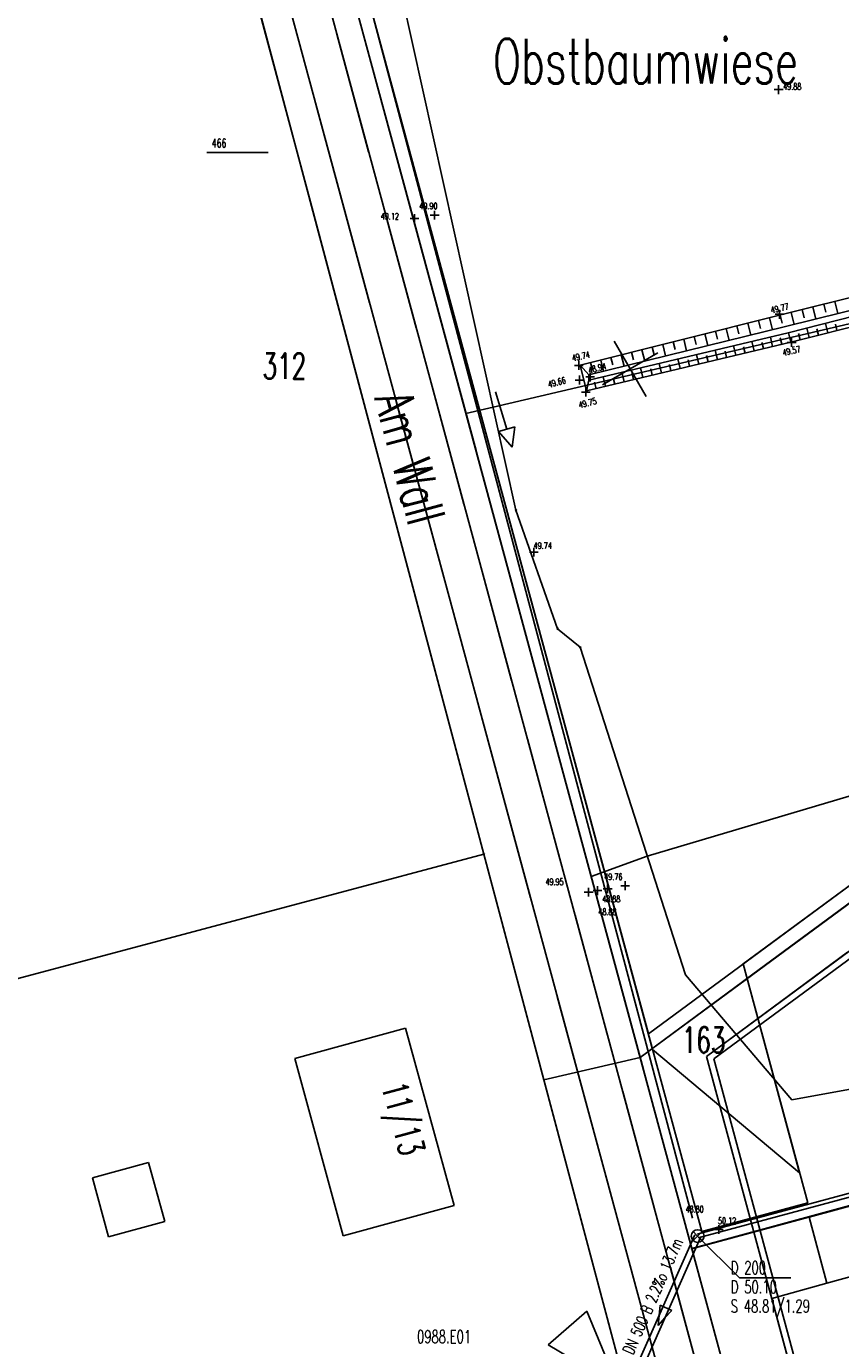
# Model space of a CAD drawing. Extents: x 3409653 to 3410193, y 5788342 to 5789000.
# Tile 24 of 79: x 3409738 to 3409801, y 5788711 to 5788814. Entities that reach past the tile are written whole.
import ezdxf

# ---------------------------------------------------------------- set-up
doc = ezdxf.new("R2010")
doc.units = 0
doc.header["$MEASUREMENT"] = 0
for name, pattern in [('LINIENART0', [0]), ('LINIENART1', [50, 40, -10]), ('LINIENART2', [26, 20, -6]), ('LINIENART5', [10, 5, -5])]:
    doc.linetypes.add(name, pattern=pattern)
for name, color, linetype in [('bauabschnitte1', 7, 'Continuous'), ('Gewässer', 7, 'Continuous'), ('Gewässer verrohrt', 7, 'Continuous'), ('hoehen_lp', 7, 'Continuous'), ('K140-KATASTERTOPO', 7, 'Continuous'), ('KATASTER', 7, 'Continuous'), ('NULLEBENE', 7, 'Continuous'), ('Parzelierung_B-Plan', 7, 'Continuous'), ('Schmelzer_frei', 7, 'Continuous'), ('Straßenbau', 7, 'Continuous'), ('SwKanalPlanung', 7, 'Continuous'), ('TOP-BOESCHUNG', 7, 'Continuous'), ('TOP-HOEHENI', 7, 'Continuous')]:
    doc.layers.add(name, color=color, linetype=linetype)
doc.styles.add('SIMPLEX', font='simplex')

# ---------------------------------------------------------------- blocks, each defined once
blk = doc.blocks.new('GELAEN-109')
at = {"layer": 'NULLEBENE', "color": 1, "linetype": 'LINIENART0'}
for p, q in [((-0.188, 0.188), (0.188, -0.188)), ((-0.188, -0.188), (0.188, 0.188))]:
    blk.add_line(p, q, dxfattribs=at)
blk = doc.blocks.new('EINLEITUNGSSTELLE-88')
at = {"layer": 'NULLEBENE', "color": 101, "linetype": 'LINIENART0'}
for p, q in [((0, 0), (0.3, 0.1)), ((0.3, 0.1), (0.3, -0.1)), ((0, 0), (0, 0)), ((0.3, -0.1), (0, 0))]:
    blk.add_line(p, q, dxfattribs=at)
blk = doc.blocks.new('GEWPFEIL-242')
at = {"layer": 'NULLEBENE', "color": 194, "linetype": 'LINIENART0'}
for p, q in [((-22.65827, -0.11079), (-0.00046, 10.10744)), ((-0.00046, 10.10744), (-0.00046, 0.00028)), ((0, 0), (0, -10)), ((0, 0), (46.944, 0)), ((-22.65827, -0.11079), (-22.65827, -0.11079)), ((-0.00046, -9.99972), (-22.65827, -0.11079))]:
    blk.add_line(p, q, dxfattribs=at)
blk = doc.blocks.new('ROTKREUZ-38')
at = {"layer": 'NULLEBENE', "color": 147, "linetype": 'LINIENART0'}
for p, q in [((0, 0), (-0.70736, 0.70686)), ((0.70726, 0.70726), (-0.70695, -0.70695)), ((0.70773, -0.70723), (0, 0))]:
    blk.add_line(p, q, dxfattribs=at)
blk = doc.blocks.new('NORM-12')
at = {"layer": 'NULLEBENE', "color": 144, "linetype": 'LINIENART0'}
for q in [(-0.35355, 0.35355), (-0.35355, -0.35355), (0.35428, 0.35428), (0.35355, -0.35355)]:
    blk.add_line((0, 0), q, dxfattribs=at)
at = {"layer": 'NULLEBENE', "color": 88, "linetype": 'LINIENART0'}
blk.add_line((0.5, 0), (0.5, 0), dxfattribs=at)
at = {"layer": 'NULLEBENE', "color": 144, "linetype": 'LINIENART0'}
blk.add_circle((0, 0), 0.5, dxfattribs=at)
blk = doc.blocks.new('RPFEIL-34')
at = {"layer": 'NULLEBENE', "color": 1, "linetype": 'LINIENART0'}
for p, q in [((0.00025, 0.25048), (-0.74975, 0.50048)), ((-0.74975, -0.49952), (-0.74975, 0.50048)), ((0.00025, 0.25048), (0.75025, 0.00048)), ((0.75025, 0.00048), (0.00025, 0.25048)), ((0.75025, 0.00048), (0.00025, -0.24952)), ((0.00025, -0.24952), (-0.74975, -0.49952))]:
    blk.add_line(p, q, dxfattribs=at)
at = {"layer": 'NULLEBENE', "color": 253, "linetype": 'LINIENART0'}
blk.add_line((0.00025, -0.24952), (0.00025, -0.24952), dxfattribs=at)

msp = doc.modelspace()

# ---------------------------------------------------------------- linework, layer by layer
at = {"layer": 'bauabschnitte1', "color": 188, "linetype": 'LINIENART1'}
msp.add_line((3409798.951, 5788684.179), (3409761.373, 5788823.163), dxfattribs=at)
at = {"layer": 'Gewässer', "color": 170, "linetype": 'LINIENART0'}
msp.add_line((3409789.727, 5788720.857, 48.809), (3409762.33936, 5788823.96835), dxfattribs=at)
at = {"layer": 'K140-KATASTERTOPO', "color": 95, "linetype": 'LINIENART0'}
for p, q in [((3409796.605, 5788791.291), (3409828.753, 5788799.318)), ((3409828.946, 5788798.381), (3409796.982, 5788790.378)), ((3409797.185, 5788789.899), (3409829.104, 5788798.012)), ((3409829.132, 5788797.092), (3409797.401, 5788789.176)), ((3409799.119, 5788791.919), (3409799.355, 5788790.972)), ((3409799.969, 5788792.131), (3409800.126, 5788791.5)), ((3409800.818, 5788792.343), (3409801.054, 5788791.398)), ((3409780.978, 5788787.374), (3409796.605, 5788791.291)), ((3409794.874, 5788790.857), (3409795.03, 5788790.233)), ((3409795.719, 5788791.069), (3409795.955, 5788790.127)), ((3409796.567, 5788791.281), (3409796.725, 5788790.65)), ((3409797.418, 5788791.494), (3409797.654, 5788790.546)), ((3409798.268, 5788791.706), (3409798.426, 5788791.075)), ((3409796.982, 5788790.378), (3409781.634, 5788786.63)), ((3409781.642, 5788786.211), (3409797.185, 5788789.899)), ((3409790.696, 5788789.81), (3409790.924, 5788788.899)), ((3409791.525, 5788790.018), (3409791.678, 5788789.407)), ((3409792.358, 5788790.226), (3409792.588, 5788789.305)), ((3409793.193, 5788790.436), (3409793.348, 5788789.818)), ((3409794.032, 5788790.646), (3409794.265, 5788789.715)), ((3409797.403, 5788789.177), (3409797.221, 5788789.908)), ((3409798.117, 5788789.355), (3409797.995, 5788789.844)), ((3409798.833, 5788789.533), (3409798.649, 5788790.271)), ((3409799.551, 5788789.712), (3409799.427, 5788790.206)), ((3409800.27, 5788789.892), (3409800.085, 5788790.636)), ((3409800.992, 5788790.072), (3409800.868, 5788790.57)), ((3409797.401, 5788789.176), (3409781.476, 5788785.362)), ((3409786.595, 5788788.782), (3409786.743, 5788788.191)), ((3409787.409, 5788788.986), (3409787.633, 5788788.095)), ((3409788.226, 5788789.191), (3409788.376, 5788788.593)), ((3409789.046, 5788789.396), (3409789.272, 5788788.495)), ((3409789.869, 5788789.603), (3409790.021, 5788788.999)), ((3409793.104, 5788788.147), (3409792.927, 5788788.889)), ((3409793.823, 5788788.319), (3409793.705, 5788788.813)), ((3409794.541, 5788788.491), (3409794.364, 5788789.23)), ((3409795.258, 5788788.663), (3409795.14, 5788789.154)), ((3409795.974, 5788788.834), (3409795.798, 5788789.57)), ((3409796.689, 5788789.005), (3409796.572, 5788789.495)), ((3409782.571, 5788787.773), (3409782.787, 5788786.912)), ((3409783.37, 5788787.973), (3409783.514, 5788787.396)), ((3409784.172, 5788788.174), (3409784.39, 5788787.303)), ((3409784.976, 5788788.376), (3409785.123, 5788787.792)), ((3409785.784, 5788788.579), (3409786.005, 5788787.697)), ((3409788.772, 5788787.109), (3409788.592, 5788787.86)), ((3409789.496, 5788787.283), (3409789.377, 5788787.782)), ((3409790.22, 5788787.456), (3409790.041, 5788788.204)), ((3409790.942, 5788787.629), (3409790.823, 5788788.127)), ((3409791.664, 5788787.802), (3409791.486, 5788788.547)), ((3409792.385, 5788787.975), (3409792.266, 5788788.47)), ((3409781.775, 5788787.574), (3409781.918, 5788787.002)), ((3409784.406, 5788786.064), (3409784.224, 5788786.824)), ((3409785.136, 5788786.238), (3409785.015, 5788786.744)), ((3409785.865, 5788786.413), (3409785.684, 5788787.17)), ((3409786.593, 5788786.588), (3409786.472, 5788787.091)), ((3409787.32, 5788786.762), (3409787.14, 5788787.515)), ((3409788.046, 5788786.936), (3409787.926, 5788787.437)), ((3409782.21, 5788785.538), (3409782.088, 5788786.047)), ((3409782.943, 5788785.713), (3409782.76, 5788786.476)), ((3409783.675, 5788785.889), (3409783.553, 5788786.396))]:
    msp.add_line(p, q, dxfattribs=at)
at = {"layer": 'KATASTER', "color": 92, "linetype": 'LINIENART0'}
for p, q in [((3409759.96, 5788800), (3409754.32, 5788821.19)), ((3409762.31, 5788819.69), (3409767.63, 5788800)), ((3409773.45, 5788749.24), (3409759.96, 5788800)), ((3409767.63, 5788800), (3409785.65, 5788733.38)), ((3409815.8, 5788755.63), (3409800, 5788743.97)), ((3409778.14, 5788731.63), (3409773.45, 5788749.24)), ((3409800, 5788743.97), (3409785.65, 5788733.38)), ((3409785.65, 5788733.38), (3409778.14, 5788731.63)), ((3409785.65, 5788733.38), (3409789.68, 5788718.47)), ((3409784.71, 5788706.96), (3409778.14, 5788731.63)), ((3409829.53, 5788729.37), (3409800, 5788721.29)), ((3409800, 5788721.29), (3409789.68, 5788718.47)), ((3409789.68, 5788718.47), (3409793.18, 5788705.51))]:
    msp.add_line(p, q, dxfattribs=at)
at = {"layer": 'Parzelierung_B-Plan', "color": 176, "linetype": 'LINIENART0'}
msp.add_line((3409815.8, 5788755.63), (3409785.65, 5788733.38), dxfattribs=at)
at = {"layer": 'SwKanalPlanung', "color": 101, "linetype": 'LINIENART2'}
for p, q in [((3409832.48575, 5788731.03665, 50.3), (3409790.08736, 5788719.59443, 50)), ((3409832.56392, 5788730.74701, 50.3), (3409790.16552, 5788719.30479, 50)), ((3409789.89777, 5788719.55066, 50.1), (3409784.34852, 5788706.99329, 49.5)), ((3409790.35511, 5788719.34856, 50.1), (3409784.80585, 5788706.79119, 49.5))]:
    msp.add_line(p, q, dxfattribs=at)
at = {"layer": 'SwKanalPlanung', "color": 101, "linetype": 'LINIENART0'}
for q in [(3409790.12644, 5788719.44961), (3409797.39325, 5788716.18816)]:
    msp.add_line((3409793.38045, 5788716.18816), q, dxfattribs=at)
at = {"layer": 'TOP-BOESCHUNG', "color": 88, "linetype": 'LINIENART5'}
for p, q in [((3409780.978, 5788787.374), (3409781.634, 5788786.63)), ((3409780.978, 5788787.374), (3409781.476, 5788785.362)), ((3409781.634, 5788786.63), (3409781.642, 5788786.211)), ((3409781.642, 5788786.211), (3409781.476, 5788785.362))]:
    msp.add_line(p, q, dxfattribs=at)
at = {"layer": 'TOP-HOEHENI', "color": 95, "linetype": 'LINIENART0'}
for p, q in [((3409755.28088, 5788826.53825), (3409794.73217, 5788680.6258)), ((3409758.93615, 5788824.5131), (3409797.26347, 5788682.75772)), ((3409765.266, 5788824.348), (3409775.96, 5788776.061)), ((3409789.682, 5788718.464), (3409761.373, 5788823.163)), ((3409798.951, 5788684.179), (3409761.373, 5788823.163)), ((3409754.361, 5788821.051), (3409773.451, 5788749.242)), ((3409763.36611, 5788820.00596), (3409790.45673, 5788719.81308)), ((3409763.36611, 5788820.00596), (3409786.61897, 5788734.00408)), ((3409785.64714, 5788733.38397), (3409762.66527, 5788818.38364)), ((3409764.07337, 5788817.39019), (3409786.28897, 5788735.22459)), ((3409762.00016, 5788813.18072), (3409764.47832, 5788804.01511)), ((3409760.363, 5788807.74178), (3409764.55595, 5788792.23395)), ((3409751.852, 5788803.954), (3409756.652, 5788803.954)), ((3409765.7153, 5788799.4401), (3409768.19347, 5788790.27448)), ((3409774.178, 5788784.109), (3409823.947, 5788795.727)), ((3409769.43044, 5788785.69947), (3409771.90861, 5788776.53386)), ((3409766.63652, 5788784.53886), (3409770.82947, 5788769.03103)), ((3409774.178, 5788784.109), (3409772.066, 5788783.616)), ((3409775.96, 5788776.061), (3409779.213, 5788766.823)), ((3409773.14558, 5788771.95884), (3409775.62375, 5788762.79323)), ((3409779.213, 5788766.823), (3409780.971, 5788765.377)), ((3409780.971, 5788765.377), (3409789.171, 5788739.817)), ((3409786.203, 5788749.07), (3409830.459, 5788762.276)), ((3409772.91004, 5788761.33594), (3409777.103, 5788745.82811)), ((3409776.86073, 5788758.21822), (3409779.33889, 5788749.0526)), ((3409790.80658, 5788733.46269), (3409822.74875, 5788757.03188)), ((3409791.37845, 5788733.26327), (3409823.44795, 5788756.92642)), ((3409816.94424, 5788756.47719), (3409785.64714, 5788733.38397)), ((3409786.28897, 5788735.22459), (3409815.40601, 5788756.7092)), ((3409793.67264, 5788740.67279), (3409815.40601, 5788756.7092)), ((3409816.94424, 5788756.47719), (3409794.93079, 5788740.2341)), ((3409773.451, 5788749.242), (3409712.186, 5788732.886)), ((3409773.451, 5788749.242), (3409784.71, 5788706.957)), ((3409781.836, 5788747.483), (3409786.203, 5788749.07)), ((3409780.57587, 5788744.47759), (3409783.05403, 5788735.31198)), ((3409801.81649, 5788741.58658), (3409790.80658, 5788733.46269)), ((3409798.71011, 5788722.04544), (3409793.67264, 5788740.67279)), ((3409798.08149, 5788724.3699), (3409793.67264, 5788740.67279)), ((3409794.93079, 5788740.2341), (3409785.64714, 5788733.38397)), ((3409789.171, 5788739.817), (3409797.461, 5788730.082)), ((3409779.18357, 5788738.13302), (3409783.37652, 5788722.62519)), ((3409797.461, 5788730.082), (3409833.803, 5788736.605)), ((3409758.713, 5788733.296), (3409767.365, 5788735.658)), ((3409767.365, 5788735.658), (3409771.154, 5788721.838)), ((3409762.491, 5788719.464), (3409758.713, 5788733.296)), ((3409785.65, 5788733.38), (3409778.14, 5788731.63)), ((3409785.65, 5788733.38), (3409778.14, 5788731.63)), ((3409785.64714, 5788733.38397), (3409789.682, 5788718.464)), ((3409786.61897, 5788734.00408), (3409798.08149, 5788724.3699)), ((3409790.80658, 5788733.46269), (3409795.81349, 5788714.94269)), ((3409801.9214, 5788692.35023), (3409790.80658, 5788733.46269)), ((3409802.09393, 5788693.62789), (3409791.37845, 5788733.26327)), ((3409784.29101, 5788730.73696), (3409786.76917, 5788721.57135)), ((3409829.451, 5788729.22), (3409789.682, 5788718.464)), ((3409742.946, 5788723.994), (3409747.311, 5788725.179)), ((3409747.311, 5788725.179), (3409748.578, 5788720.593)), ((3409744.21, 5788719.389), (3409742.946, 5788723.994)), ((3409798.821, 5788720.936), (3409807.545, 5788723.295)), ((3409771.154, 5788721.838), (3409762.491, 5788719.464)), ((3409790.45673, 5788719.81308), (3409798.71011, 5788722.04544)), ((3409800.208, 5788715.768), (3409798.821, 5788720.936)), ((3409748.578, 5788720.593), (3409744.21, 5788719.389)), ((3409798.951, 5788684.179), (3409789.682, 5788718.464)), ((3409788.00615, 5788716.99634), (3409790.48432, 5788707.83072)), ((3409805.412, 5788717.215), (3409800.208, 5788715.768)), ((3409795.904, 5788714.571), (3409800.208, 5788715.768)), ((3409785.45709, 5788714.9301), (3409789.65004, 5788699.42227)), ((3409795.81349, 5788714.94269), (3409801.9214, 5788692.35023)), ((3409797.209, 5788709.734), (3409795.904, 5788714.571))]:
    msp.add_line(p, q, dxfattribs=at)

# ---------------------------------------------------------------- block references
at = {"layer": 'Gewässer verrohrt', "xscale": 0.065, "yscale": 0.065, "rotation": 106.56883}
msp.add_blockref('GEWPFEIL-242', (3409775.24148, 5788782.38268), dxfattribs=at)
msp.add_blockref('GEWPFEIL-242', (3409775.24148, 5788782.38268), dxfattribs=at)
at = {"layer": 'Schmelzer_frei', "xscale": 20, "yscale": 20, "rotation": 130.929}
msp.add_blockref('EINLEITUNGSSTELLE-88', (3409783.91511, 5788707.75258), dxfattribs=at)
at = {"layer": 'Straßenbau', "xscale": 2.5, "yscale": 2.5, "rotation": 345}
msp.add_blockref('ROTKREUZ-38', (3409784.864, 5788787.084), dxfattribs=at)
msp.add_blockref('ROTKREUZ-38', (3409784.864, 5788787.084), dxfattribs=at)
at = {"layer": 'SwKanalPlanung'}
msp.add_blockref('NORM-12', (3409790.12644, 5788719.44961), dxfattribs=at)
msp.add_blockref('NORM-12', (3409790.12644, 5788719.44961), dxfattribs=at)
at = {"layer": 'SwKanalPlanung', "rotation": 246.15877}
msp.add_blockref('RPFEIL-34', (3409787.35181, 5788713.17093, 50.1), dxfattribs=at)
msp.add_blockref('RPFEIL-34', (3409787.35181, 5788713.17093, 50.1), dxfattribs=at)
at = {"layer": 'TOP-HOEHENI'}
for p, xscale, yscale, rotation in [((3409796.437, 5788808.867, 49.885), 1.3, 1.3, 45), ((3409768.049, 5788798.812, 49.121), 1.3, 1.3, 45), ((3409769.623, 5788799.07, 49.901), 1.3, 1.3, 45), ((3409796.51, 5788791.343), 1.3, 1.3, 45), ((3409797.456, 5788789.151), 1.3, 1.3, 45), ((3409780.868, 5788787.357), 1.3, 1.3, 45), ((3409781.753, 5788786.452), 1.3, 1.3, 45), ((3409780.918, 5788786.211), 1.3, 1.3, 45), ((3409781.416, 5788785.265), 1.3, 1.3, 45), ((3409777.362, 5788772.791, 49.747), 1.3, 1.3, 45), ((3409773.451, 5788749.242), 0.333, 0.333, 105.4), ((3409781.628, 5788746.272), 1.3, 1.3, 45), ((3409782.316, 5788746.394), 1.3, 1.3, 45), ((3409783.113, 5788746.536, 48.883), 1.3, 1.3, 45), ((3409784.48, 5788746.779, 49.766), 1.3, 1.3, 45), ((3409791.77, 5788719.964, 50.122), 1.3, 1.3, 45)]:
    msp.add_blockref('GELAEN-109', p, dxfattribs=dict(at, xscale=xscale, yscale=yscale, rotation=rotation))
at = {"layer": 'TOP-HOEHENI', "xscale": 0.333, "yscale": 0.333}
for p in [(3409775.96, 5788776.061), (3409779.213, 5788766.823), (3409780.971, 5788765.377), (3409789.682, 5788718.464)]:
    msp.add_blockref('GELAEN-109', p, dxfattribs=at)

# ---------------------------------------------------------------- texts
at = {"layer": 'hoehen_lp', "color": 1, "linetype": 'LINIENART0', "style": 'SIMPLEX', "width": 0.66046}
for s, p in [('49.90', (3409768.433, 5788799.539)), ('49.12', (3409765.42, 5788798.739)), ('49.76', (3409782.848, 5788747.222)), ('49.95', (3409778.262, 5788746.829)), ('48.88', (3409782.683, 5788745.483)), ('48.88', (3409782.389, 5788744.487)), ('48.80', (3409789.183, 5788721.294)), ('50.12', (3409791.718, 5788720.389))]:
    msp.add_text(s, height=0.5, dxfattribs=at).set_placement(p)
for s, rotation, p in [('49.77', 13, (3409795.887, 5788791.406)), ('49.57', 13, (3409796.801, 5788788.091)), ('49.74', 12, (3409780.381, 5788787.672)), ('48.94', 15, (3409781.677, 5788786.719)), ('49.66', 15, (3409778.527, 5788785.613)), ('49.75', 14, (3409780.915, 5788784.013))]:
    msp.add_text(s, height=0.5, rotation=rotation, dxfattribs=at).set_placement(p)
at = {"layer": 'SwKanalPlanung', "color": 101, "linetype": 'LINIENART0', "style": 'SIMPLEX', "width": 0.66046}
msp.add_text('DN 500 B 2.2%o 13.7m', height=0.9, rotation=66.15877, dxfattribs=at).set_placement((3409785.08037, 5788710.15257))
for s, p in [('D 200', (3409792.71345, 5788716.48816)), ('D 50.10', (3409792.71345, 5788714.98816)), ('S 48.81/1.29', (3409792.71345, 5788713.48816)), ('0988.E01', (3409768.24872, 5788711.10699))]:
    msp.add_text(s, height=1, dxfattribs=at).set_placement(p)
at = {"layer": 'TOP-HOEHENI', "color": 95, "linetype": 'LINIENART0', "style": 'SIMPLEX', "width": 0.66046}
for s, height, p in [('Obstbaumwiese', 3.5, (3409774.171, 5788809.337)), ('49.88', 0.5, (3409796.793, 5788808.857)), ('466', 0.666, (3409752.252, 5788804.354)), ('312', 2, (3409756.214, 5788786.314)), ('49.74', 0.5, (3409777.341, 5788773.054)), ('163', 2, (3409788.89317, 5788733.75343))]:
    msp.add_text(s, height=height, dxfattribs=at).set_placement(p)
for s, height, rotation, p in [('Am Wall', 3, 285, (3409764.90073, 5788784.814)), ('11/13', 2, 285.2, (3409765.46, 5788731.144))]:
    msp.add_text(s, height=height, rotation=rotation, dxfattribs=at).set_placement(p)

doc.saveas('drawing.dxf')
